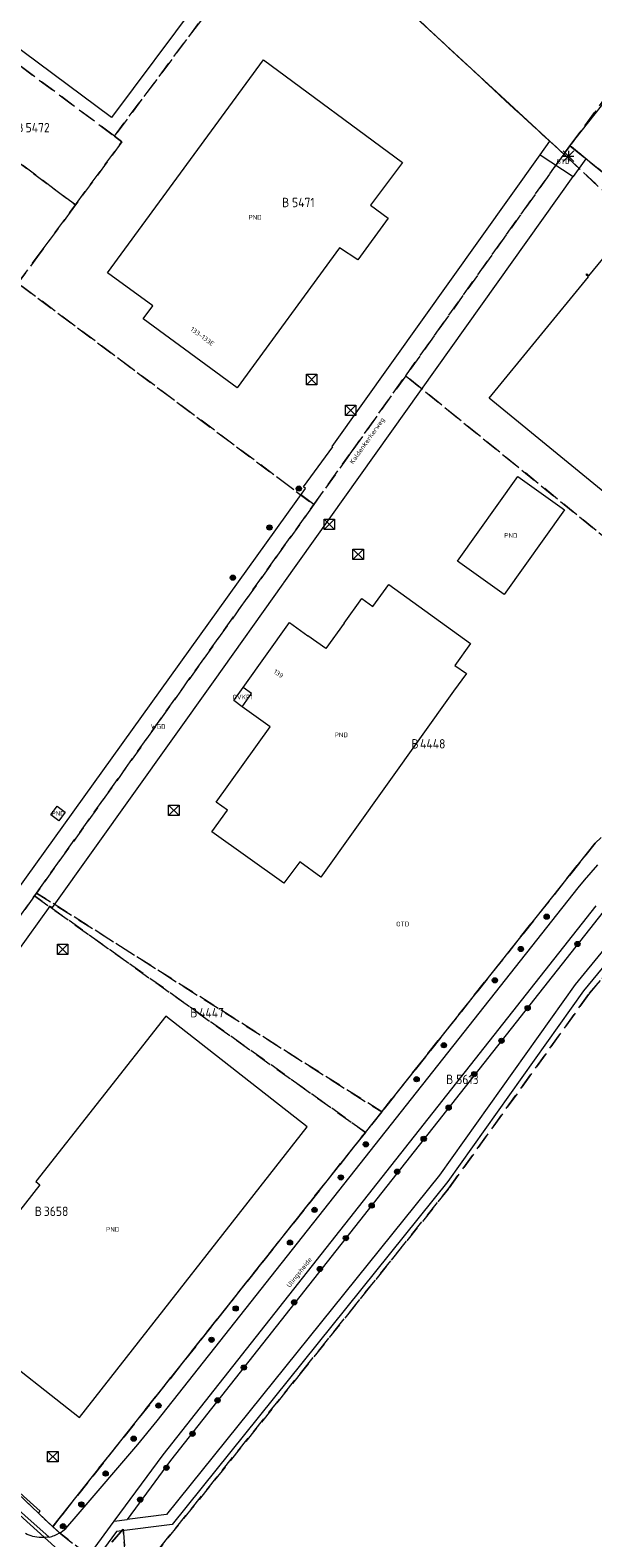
# Model space of a CAD drawing. Header units: metres. Extents: x 207644 to 210135, y 370459 to 373417.
# Tile 200 of 256: x 209027 to 209135, y 371761 to 372051. Entities that reach past the tile are written whole.
import ezdxf
from ezdxf.enums import TextEntityAlignment as Align

# ---------------------------------------------------------------- set-up
doc = ezdxf.new("R2010")
doc.units = ezdxf.units.M
doc.linetypes.add('HIDDEN2', pattern=[4.7625, 3.175, -1.5875])
for name, color, linetype in [('BTD', 7, 'Continuous'), ('CON_BxH300x300mm', 7, 'Continuous'), ('GB', 1, 'Continuous'), ('GB11', 1, 'Continuous'), ('KAD_perceelnummer', 212, 'Continuous'), ('KAD_sectie', 212, 'Continuous'), ('KAD_Vastgesteld_Perceel', 212, 'Continuous'), ('NAR', 7, 'Continuous'), ('ORL', 7, 'Continuous'), ('OTD', 7, 'Continuous'), ('OVKP1', 7, 'Continuous'), ('PND', 7, 'Continuous'), ('WGD', 7, 'Continuous')]:
    doc.layers.add(name, color=color, linetype=linetype)
for name, color, linetype, lineweight in [('GMV', 7, 'Continuous', 25), ('GP1', 7, 'Continuous', 30), ('Q21_lantaarnpaal', 1, 'Continuous', 0), ('Q26_boom', 72, 'Continuous', 0), ('Q28_rioolput', 153, 'Continuous', 0)]:
    doc.layers.add(name, color=color, linetype=linetype, lineweight=lineweight)
doc.styles.add('ISO', font='isocpeur.ttf', dxfattribs={"height": 1})
doc.styles.add('ISOCP', font='ISOCP.shx', dxfattribs={"height": 1.8})

# ---------------------------------------------------------------- blocks, each defined once
blk = doc.blocks.new('ACMAP_ANN_TEMPLATE_Vastgesteld_Perceelnummer')
at = {"layer": 'KAD_perceelnummer', "style": 'ISOCP'}
blk.add_attdef('Perceelnummer', text='', height=1.8, dxfattribs=at).set_placement((0, 0), align=Align.MIDDLE)
at = {"layer": 'KAD_sectie', "style": 'ISOCP'}
blk.add_attdef('sectie', text='', height=1.8, dxfattribs=at).set_placement((-2.7, 0), align=Align.MIDDLE_RIGHT)
blk = doc.blocks.new('Q26')
blk.add_hatch(color=256).paths.add_polyline_path([(-0.45, -0.01, 1), (0.55, -0.01, 1)])
blk.add_circle((0.05, -0.01), 0.5)
blk = doc.blocks.new('Q28')
at = {"linetype": 'Continuous'}
for p, q in [((-1, -1), (1, 1)), ((-1, 1), (1, -1))]:
    blk.add_line(p, q, dxfattribs=at)
blk.add_lwpolyline([(1, 1), (1, -1), (-1, -1), (-1, 1)], close=True)
blk = doc.blocks.new('Q21')
for p, q in [((-1, 1), (0, 0)), ((-1, 0), (0, 0)), ((-1, -1), (0, 0)), ((0, 1), (0, 0)), ((0, 0), (1, 1)), ((0, 0), (1, 0)), ((0, 0), (0, -1)), ((0, 0), (1, -1))]:
    blk.add_line(p, q)

msp = doc.modelspace()

# ---------------------------------------------------------------- linework, layer by layer
at = {"layer": 'CON_BxH300x300mm', "color": 253, "linetype": 'Continuous', "lineweight": 13}
msp.add_lwpolyline([(209005.01, 371783.71), (209041.04, 371751.11)], dxfattribs=at)
at = {"layer": 'GB', "color": 253, "linetype": 'Continuous', "lineweight": 13}
for points in [[(209042.378, 372034.03), (208971.82, 372086.617)], [(209075.238, 372078.121), (209042.378, 372034.03)], [(209041.629, 372004.239), (209071.523, 372045.115)], [(209071.523, 372045.115), (209098.158, 372025.399)], [(209098.158, 372025.399), (209092.059, 372017.208)], [(209092.059, 372017.208), (209095.407, 372014.684)], [(209095.407, 372014.684), (209089.583, 372006.691)], [(209133.899, 372003.666), (209141.602, 372013.064)], [(209086.077, 372009.007), (209066.474, 371982.174)], [(209089.583, 372006.691), (209086.077, 372009.007)], [(209050.279, 371997.893), (209041.629, 372004.239)], [(209133.375, 372003.829), (209133.505, 372004.007)], [(209133.505, 372004.007), (209133.899, 372003.666)], [(209114.762, 371980.158), (209133.833, 372003.452)], [(209133.833, 372003.452), (209133.375, 372003.829)], [(209048.427, 371995.358), (209050.279, 371997.893)], [(209066.474, 371982.174), (209048.427, 371995.358)], [(209158.092, 371944.683), (209114.762, 371980.158)], [(209086.969, 371936.999), (209090.335, 371941.696)], [(209090.335, 371941.696), (209092.46, 371940.174)], [(209067.603, 371924.648), (209076.492, 371937.101)], [(209076.492, 371937.101), (209080.013, 371934.581)], [(209108.219, 371928.882), (209110.405, 371927.316)], [(209110.405, 371927.316), (209107.968, 371923.914)], [(209067.429, 371920.963), (209069.231, 371923.486)], [(209069.231, 371923.486), (209067.603, 371924.648)], [(209107.968, 371923.914), (209082.532, 371888.276)], [(209072.799, 371917.127), (209067.429, 371920.963)], [(209062.441, 371902.627), (209072.799, 371917.127)], [(209030.756, 371900.192), (209031.938, 371901.848)], [(209032.301, 371899.088), (209030.756, 371900.192)], [(209031.938, 371901.848), (209033.483, 371900.743)], [(209033.483, 371900.743), (209032.301, 371899.088)], [(209061.633, 371896.937), (209064.597, 371901.087)], [(209064.597, 371901.087), (209062.441, 371902.627)], [(209075.384, 371887.116), (209061.633, 371896.937)], [(209082.532, 371888.276), (209078.449, 371891.192)], [(209052.796, 371861.596), (209027.861, 371829.825)], [(209079.881, 371840.346), (209052.796, 371861.596)], [(209036.215, 371784.589), (209079.881, 371840.346)], [(209028.617, 371829.236), (209013.198, 371809.544)], [(209027.861, 371829.825), (209028.617, 371829.236)], [(209018.355, 371798.639), (209036.215, 371784.589)]]:
    msp.add_lwpolyline(points, dxfattribs=at)
at = {"layer": 'GB11', "color": 253, "linetype": 'Continuous', "lineweight": 13}
for points in [[(209108.69, 371948.874), (209120.258, 371965.123)], [(209120.258, 371965.123), (209129.201, 371958.757)], [(209129.201, 371958.757), (209117.633, 371942.508)], [(209117.633, 371942.508), (209108.69, 371948.874)], [(209092.46, 371940.174), (209095.518, 371944.419)], [(209095.518, 371944.419), (209111.213, 371933.111)], [(209086.969, 371936.999), (209083.466, 371932.11), (209080.013, 371934.581)], [(209111.213, 371933.111), (209108.219, 371928.882)], [(209078.449, 371891.192), (209075.384, 371887.116)]]:
    msp.add_lwpolyline(points, dxfattribs=at)
at = {"layer": 'GMV', "color": 253, "linetype": 'Continuous', "lineweight": 13}
for points in [[(209117.874, 372037.424), (209087.068, 372065.892)], [(209130.256, 372028.608), (209147.26, 372050.069)], [(209126.42, 372029.461), (209117.874, 372037.424)], [(209124.585, 372026.884), (209126.42, 372029.461)], [(209126.42, 372029.461), (209129.111, 372027.001)], [(209129.111, 372027.001), (209130.256, 372028.608)], [(209130.556, 372028.364), (209130.256, 372028.608)], [(209133.305, 372026.124), (209130.556, 372028.364)], [(209084.707, 371970.881), (209124.585, 372026.884)], [(209124.585, 372026.884), (209130.863, 372022.692)], [(209133.305, 372026.124), (209130.863, 372022.692)], [(209140.996, 372019.86), (209133.305, 372026.124)], [(209075.406, 371944.746), (209130.863, 372022.692)], [(209079.179, 371963.128), (209084.777, 371970.815)], [(209084.777, 371970.815), (209084.707, 371970.881)], [(209000, 371851.973), (209079.576, 371962.817)], [(209079.576, 371962.817), (209079.179, 371963.128)], [(209061.895, 371925.72), (209075.28, 371944.549)], [(209075.28, 371944.549), (209075.307, 371944.613)], [(209075.307, 371944.613), (209075.406, 371944.746)], [(209031.042, 371882.396), (209061.895, 371925.72)], [(209091.048, 371839.277), (209135.11, 371894.793)], [(209133.067, 371887.674), (209134.337, 371889.149)], [(209134.337, 371889.149), (209135.63, 371890.604)], [(209051.151, 371783.91), (209131.818, 371886.18)], [(209146.628, 371886.364), (209131.276, 371867.643)], [(209131.818, 371886.18), (209133.067, 371887.674)], [(208998.896, 371838.576), (209030.621, 371882.673)], [(209030.621, 371882.673), (209031.042, 371882.396)], [(209052.282, 371777.367), (209135.293, 371882.73)], [(209148.065, 371884.947), (209132.874, 371866.422)], [(209136.663, 371881.575), (209053.706, 371776.28)], [(209131.276, 371867.643), (209105.246, 371831.037)], [(209132.874, 371866.422), (209106.85, 371829.824)], [(209031.104, 371763.614), (209091.048, 371839.277)], [(209105.246, 371831.037), (209052.937, 371765.936)], [(209106.85, 371829.824), (209053.994, 371764.043)], [(209008.173, 371781.388), (209030.442, 371761.622)], [(209047.396, 371779.392), (209051.151, 371783.91)], [(209035.996, 371765.995), (209047.396, 371779.392)], [(209042.903, 371764.677), (209052.282, 371777.367)], [(209053.706, 371776.28), (209045.358, 371764.985)], [(209028.363, 371766.209), (209021.832, 371772.4)], [(209028.703, 371766.567), (209022.21, 371772.432)], [(209028.363, 371766.209), (209028.703, 371766.567)], [(209028.363, 371766.209), (209030.992, 371763.717)], [(209033.588, 371763.234), (209035.996, 371765.995)], [(209038.508, 371758.73), (209042.903, 371764.677)], [(209042.903, 371764.677), (209045.358, 371764.985)], [(209053.994, 371764.043), (209043.343, 371762.706)], [(209052.937, 371765.936), (209045.358, 371764.985)], [(209030.992, 371763.717), (209031.104, 371763.614)], [(209031.104, 371763.614), (209032.417, 371762.396)], [(209031.461, 371761.928), (209031.944, 371762.151)], [(209031.944, 371762.151), (209032.417, 371762.396)], [(209032.417, 371762.396), (209032.728, 371762.579)], [(209032.728, 371762.579), (209033.026, 371762.782)], [(209033.026, 371762.782), (209033.312, 371763.001)], [(209033.312, 371763.001), (209033.588, 371763.234)], [(209043.343, 371762.706), (209039.24, 371757.096)]]:
    msp.add_lwpolyline(points, dxfattribs=at)
for points in [[(209027.307, 371761.74, -0.0549818), (209025.873, 371762.293)], [(209028.868, 371761.514, -0.0563977), (209027.307, 371761.74)], [(209030.442, 371761.622, -0.0508481), (209028.868, 371761.514)], [(209030.442, 371761.622, 0.0645479), (209031.461, 371761.928)]]:
    msp.add_lwpolyline(points, format="xyb", dxfattribs=at)
at = {"layer": 'GP1', "color": 253, "linetype": 'Continuous', "lineweight": 13}
for points in [[(209065.802, 371922.125), (209067.603, 371924.648)], [(209067.429, 371920.963), (209065.802, 371922.125)]]:
    msp.add_lwpolyline(points, dxfattribs=at)
at = {"layer": 'KAD_Vastgesteld_Perceel', "color": 253, "linetype": 'HIDDEN2', "lineweight": 13}
for points in [[(209042.931, 372030.45), (209020.891, 372046.911), (208987.838, 372071.596), (208977.387, 372060.68), (208977.065, 372060.344), (208976.954, 372060.194), (208967.459, 372047.325), (208959.517, 372053.291), (208969.158, 372066.325), (208957.708, 372074.863), (208996.648, 372126.029), (209003.371, 372134.862), (209051.719, 372098.792), (209078.84, 372078.557), (209076.697, 372075.686), (209042.931, 372030.45)], [(209088.049, 371969.417), (209088.023, 371969.38), (209088.001, 371969.349), (209081.151, 371959.745), (209024.426, 372002.211), (209028.706, 372008.038), (209034.954, 372016.544), (209035.472, 372017.249), (209044.358, 372029.347), (209042.931, 372030.45), (209076.697, 372075.686), (209085.471, 372067.502), (209093.074, 372060.41), (209117.934, 372037.219), (209129.111, 372027.001), (209098.775, 371984.46), (209088.109, 371969.502), (209088.049, 371969.417)], [(209020.891, 372046.911), (209042.931, 372030.45), (209044.358, 372029.347), (209035.472, 372017.249), (209012.158, 372034.711), (209020.891, 372046.911)], [(209130.256, 372028.608), (209143.729, 372046.782), (209155.684, 372036.337), (209171.126, 372022.808), (209184.584, 372011.343), (209182.447, 371986.267), (209182.434, 371986.109), (209130.589, 372028.337), (209130.256, 372028.608)], [(209002.399, 372021.076), (209012.148, 372034.697), (209012.158, 372034.711), (209035.472, 372017.249), (209034.954, 372016.544), (209028.706, 372008.038), (209024.426, 372002.211), (209023.471, 372002.926), (209022.433, 372003.703), (209001.292, 372019.529), (209002.399, 372021.076)], [(209182.123, 371982.455), (209179.683, 371984.324), (209139.181, 372017.541), (209129.417, 372026.714), (209129.111, 372027.001), (209130.256, 372028.608), (209130.589, 372028.337), (209182.434, 371986.109), (209182.123, 371982.455)], [(209183.33, 371981.531), (209150.07, 371942.783), (209098.86, 371984.391), (209098.775, 371984.46), (209129.111, 372027.001), (209129.417, 372026.714), (209139.181, 372017.541), (209179.683, 371984.324), (209182.123, 371982.455), (209183.33, 371981.531)], [(209081.151, 371959.745), (209027.987, 371885.191), (209027.601, 371884.649), (208977.594, 371814.521), (208974.416, 371817.357), (208998.117, 371852.73), (208974.838, 371871.575), (208948.482, 371842.51), (208946.302, 371844.625), (208941.251, 371849.497), (208966.769, 371884.446), (208953.789, 371893.715), (208942.407, 371901.842), (208948.986, 371911.039), (208957.713, 371923.239), (208941.759, 371935.378), (208950.584, 371947.852), (208953.278, 371951.66), (208980.681, 371990.395), (209001.292, 372019.529), (209022.433, 372003.703), (209023.471, 372002.926), (209024.426, 372002.211), (209081.151, 371959.745)], [(209094.17, 371843.21), (209027.987, 371885.191), (209081.151, 371959.745), (209088.001, 371969.349), (209088.023, 371969.38), (209088.049, 371969.417), (209088.109, 371969.502), (209098.775, 371984.46), (209098.86, 371984.391), (209150.07, 371942.783), (209173.928, 371923.398), (209146.853, 371905.428), (209135.11, 371894.793), (209094.17, 371843.21)], [(209031.1, 371763.609), (209030.992, 371763.717), (208981.102, 371811.011), (208977.594, 371814.521), (209027.601, 371884.649), (209091.048, 371839.277), (209031.1, 371763.609)], [(209091.048, 371839.277), (209027.601, 371884.649), (209027.987, 371885.191), (209094.17, 371843.21), (209091.048, 371839.277)], [(209045.089, 371757.528), (209045.571, 371752.213), (209039.375, 371756.992), (209044.582, 371763.117), (209045.089, 371757.528)]]:
    msp.add_lwpolyline(points, close=True, dxfattribs=at)
for points in [[(209132.776, 372056.932), (209140.283, 372049.865), (209143.729, 372046.782), (209130.256, 372028.608), (209129.111, 372027.001), (209117.934, 372037.219), (209093.074, 372060.41)], [(209045.682, 371752.127), (209079.068, 371793.582), (209106.929, 371828.394), (209134.042, 371866.009), (209147.763, 371882.044), (209179.935, 371906.398), (209204.771, 371923.233), (209215.276, 371926.282), (209217.118, 371932.781), (209219.888, 371937.158), (209231.08, 371943.764), (209254.574, 371927.437), (209255.526, 371926.721), (209290.182, 371900.516), (209349.585, 371871.124), (209317.067, 371848.331), (209317.067, 371848.331), (209233.869, 371790.013), (209176.083, 371717.156)], [(209037.902, 371758.128), (209032.417, 371762.396), (209031.1, 371763.609), (209091.048, 371839.277), (209094.17, 371843.21), (209135.11, 371894.793)], [(209147.763, 371882.044), (209134.042, 371866.009), (209106.929, 371828.394), (209079.068, 371793.582), (209045.682, 371752.127)], [(208981.102, 371811.011), (209030.992, 371763.717), (209031.1, 371763.609), (209031.1, 371763.609), (209032.417, 371762.396), (209037.902, 371758.128)], [(209045.089, 371757.528), (209044.582, 371763.117), (209044.582, 371763.117), (209039.375, 371756.992)]]:
    msp.add_lwpolyline(points, dxfattribs=at)

# ---------------------------------------------------------------- block references
ref = msp.add_blockref('ACMAP_ANN_TEMPLATE_Vastgesteld_Perceelnummer', (209028.21, 372032.08), dxfattribs=at)
ref.add_attrib('Perceelnummer', '5472', dxfattribs={"layer": 'KAD_perceelnummer', "lineweight": 13, "height": 1.8, "style": 'ISOCP'}).set_placement((209028.21, 372032.08), align=Align.MIDDLE)
ref.add_attrib('sectie', 'B', dxfattribs={"layer": 'KAD_sectie', "lineweight": 13, "height": 1.8, "style": 'ISOCP'}).set_placement((209025.51, 372032.08), align=Align.MIDDLE_RIGHT)
ref = msp.add_blockref('ACMAP_ANN_TEMPLATE_Vastgesteld_Perceelnummer', (209079.152, 372017.716), dxfattribs=at)
ref.add_attrib('Perceelnummer', '5471', dxfattribs={"layer": 'KAD_perceelnummer', "lineweight": 13, "height": 1.8, "style": 'ISOCP'}).set_placement((209079.152, 372017.716), align=Align.MIDDLE)
ref.add_attrib('sectie', 'B', dxfattribs={"layer": 'KAD_sectie', "lineweight": 13, "height": 1.8, "style": 'ISOCP'}).set_placement((209076.452, 372017.716), align=Align.MIDDLE_RIGHT)
ref = msp.add_blockref('ACMAP_ANN_TEMPLATE_Vastgesteld_Perceelnummer', (209103.966, 371913.835), dxfattribs=at)
ref.add_attrib('Perceelnummer', '4448', dxfattribs={"layer": 'KAD_perceelnummer', "lineweight": 13, "height": 1.8, "style": 'ISOCP'}).set_placement((209103.966, 371913.835), align=Align.MIDDLE)
ref.add_attrib('sectie', 'B', dxfattribs={"layer": 'KAD_sectie', "lineweight": 13, "height": 1.8, "style": 'ISOCP'}).set_placement((209101.266, 371913.835), align=Align.MIDDLE_RIGHT)
ref = msp.add_blockref('ACMAP_ANN_TEMPLATE_Vastgesteld_Perceelnummer', (209061.562, 371862.234), dxfattribs=at)
ref.add_attrib('Perceelnummer', '4447', dxfattribs={"layer": 'KAD_perceelnummer', "lineweight": 13, "height": 1.8, "style": 'ISOCP'}).set_placement((209061.562, 371862.234), align=Align.MIDDLE)
ref.add_attrib('sectie', 'B', dxfattribs={"layer": 'KAD_sectie', "lineweight": 13, "height": 1.8, "style": 'ISOCP'}).set_placement((209058.862, 371862.234), align=Align.MIDDLE_RIGHT)
ref = msp.add_blockref('ACMAP_ANN_TEMPLATE_Vastgesteld_Perceelnummer', (209110.608, 371849.442), dxfattribs=at)
ref.add_attrib('Perceelnummer', '5613', dxfattribs={"layer": 'KAD_perceelnummer', "lineweight": 13, "height": 1.8, "style": 'ISOCP'}).set_placement((209110.608, 371849.442), align=Align.MIDDLE)
ref.add_attrib('sectie', 'B', dxfattribs={"layer": 'KAD_sectie', "lineweight": 13, "height": 1.8, "style": 'ISOCP'}).set_placement((209107.908, 371849.442), align=Align.MIDDLE_RIGHT)
ref = msp.add_blockref('ACMAP_ANN_TEMPLATE_Vastgesteld_Perceelnummer', (209031.746, 371824.129), dxfattribs=at)
ref.add_attrib('Perceelnummer', '3658', dxfattribs={"layer": 'KAD_perceelnummer', "lineweight": 13, "height": 1.8, "style": 'ISOCP'}).set_placement((209031.746, 371824.129), align=Align.MIDDLE)
ref.add_attrib('sectie', 'B', dxfattribs={"layer": 'KAD_sectie', "lineweight": 13, "height": 1.8, "style": 'ISOCP'}).set_placement((209029.046, 371824.129), align=Align.MIDDLE_RIGHT)
at = {"layer": 'Q21_lantaarnpaal', "color": 253}
msp.add_blockref('Q21', (209129.986, 372026.61), dxfattribs=at)
at = {"layer": 'Q26_boom', "color": 253}
for p in [(209078.222, 371962.833), (209072.598, 371955.357), (209065.588, 371945.728), (209125.755, 371880.68), (209120.809, 371874.462), (209131.657, 371875.439), (209115.827, 371868.461), (209122.109, 371863.131), (209106.041, 371856), (209117.102, 371856.857), (209111.878, 371850.46), (209100.818, 371849.48), (209106.961, 371844.019), (209091.086, 371836.983), (209102.184, 371838.043), (209086.293, 371830.636), (209097.085, 371831.741), (209081.253, 371824.414), (209092.204, 371825.243), (209087.265, 371818.984), (209076.541, 371818.141), (209082.255, 371813.06), (209066.131, 371805.486), (209077.345, 371806.67), (209061.499, 371799.481), (209067.708, 371794.165), (209051.316, 371786.855), (209062.646, 371787.864), (209057.853, 371781.445), (209046.573, 371780.507), (209052.848, 371774.923), (209041.199, 371773.808), (209036.539, 371767.878), (209047.815, 371768.81), (209033.033, 371763.707)]:
    msp.add_blockref('Q26', p, dxfattribs=at)
at = {"layer": 'Q28_rioolput', "color": 253}
for p in [(209080.732, 371983.74), (209088.216, 371977.841), (209084.124, 371955.964), (209089.661, 371950.203), (209054.323, 371901.05), (209033.019, 371874.403), (209031.117, 371777.02)]:
    msp.add_blockref('Q28', p, dxfattribs=at)

# ---------------------------------------------------------------- texts
at = {"layer": 'BTD', "color": 253, "linetype": 'Continuous', "lineweight": 13, "style": 'ISO'}
msp.add_text('BTD', height=0.9, dxfattribs=at).set_placement((209128.945, 372025.563), align=Align.MIDDLE_CENTER)
at = {"layer": 'NAR', "color": 253, "linetype": 'Continuous', "lineweight": 13, "style": 'ISO'}
for s, rotation, p in [('133-133E', 323.9, (209059.783, 371992.015)), ('139', 324.5, (209074.401, 371927.288))]:
    msp.add_text(s, height=0.9, rotation=rotation, dxfattribs=at).set_placement(p, align=Align.MIDDLE_CENTER)
at = {"layer": 'ORL', "color": 253, "linetype": 'Continuous', "lineweight": 13, "style": 'ISO'}
for s, rotation, p in [('Kaldenkerkerweg', 54.6, (209091.368, 371972.009)), ('Ulingsheide', 51.7, (209078.356, 371812.414))]:
    msp.add_text(s, height=0.9, rotation=rotation, dxfattribs=at).set_placement(p, align=Align.MIDDLE_CENTER)
at = {"layer": 'OTD', "color": 253, "linetype": 'Continuous', "lineweight": 13, "style": 'ISO'}
msp.add_text('OTD', height=0.9, dxfattribs=at).set_placement((209098.198, 371879.256), align=Align.MIDDLE_CENTER)
at = {"layer": 'OVKP1', "color": 253, "linetype": 'Continuous', "lineweight": 13, "style": 'ISO'}
msp.add_text('OVKP1', height=0.9, dxfattribs=at).set_placement((209067.517, 371922.807), align=Align.MIDDLE_CENTER)
at = {"layer": 'PND', "color": 253, "linetype": 'Continuous', "lineweight": 13, "style": 'ISO'}
for p in [(209069.894, 372014.872), (209118.946, 371953.816), (209086.423, 371915.557), (209032.12, 371900.468), (209042.594, 371820.666)]:
    msp.add_text('PND', height=0.9, dxfattribs=at).set_placement(p, align=Align.MIDDLE_CENTER)
at = {"layer": 'WGD', "color": 253, "linetype": 'Continuous', "lineweight": 13, "style": 'ISO'}
msp.add_text('WGD', height=0.9, dxfattribs=at).set_placement((209051.324, 371917.17), align=Align.MIDDLE_CENTER)

doc.saveas('drawing.dxf')
